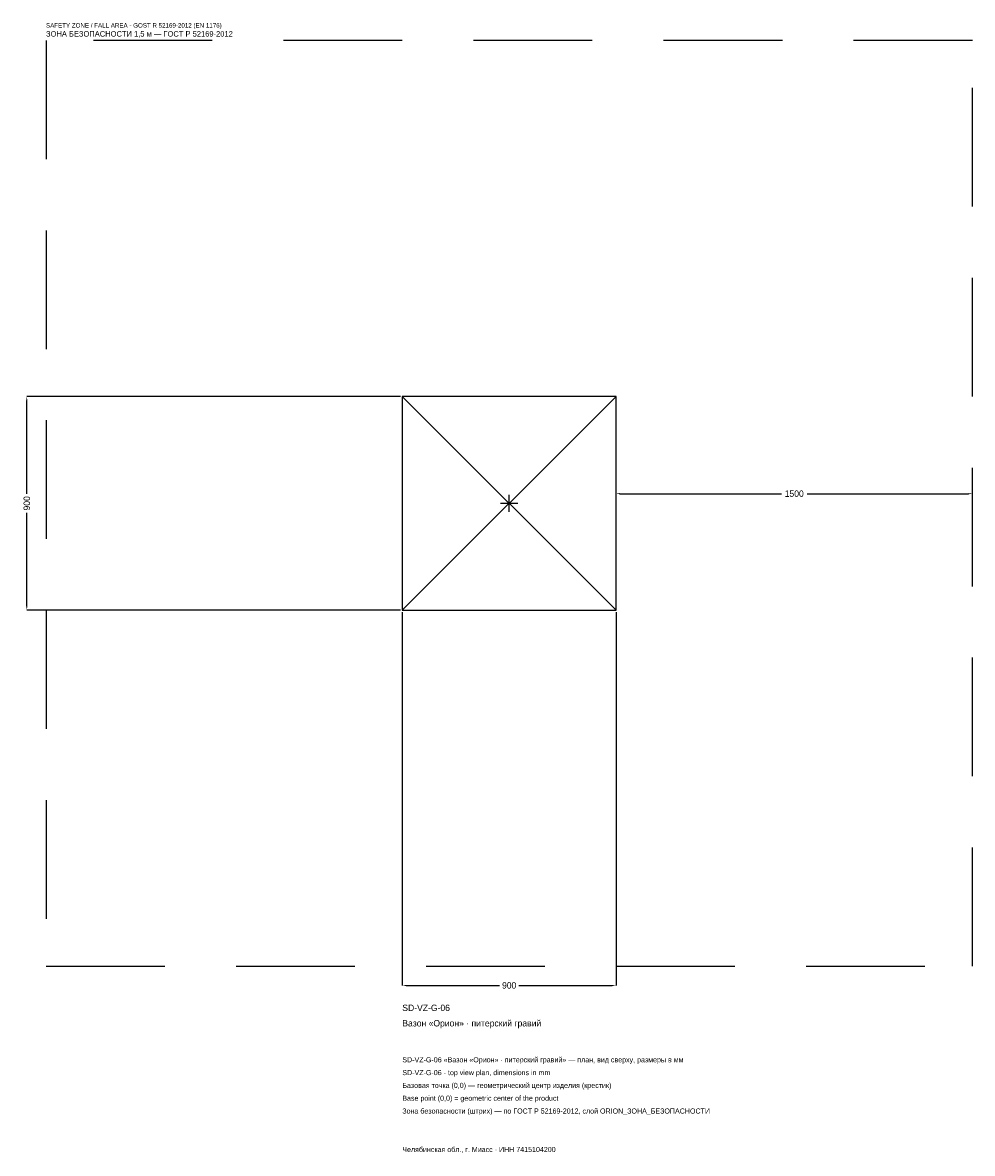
# Model space of a CAD drawing. Header units: metres. Extents: x -2048 to 1950, y -2739 to 2025.
import ezdxf

# ---------------------------------------------------------------- set-up
doc = ezdxf.new("R2010")
doc.units = ezdxf.units.M
doc.linetypes.add('DASHED', pattern=[800, 500, -300])
for name, color, linetype in [('ЗСК_ДАННЫЕ', 3, 'Continuous'), ('ЗСК_ЗОНА_БЕЗОПАСНОСТИ', 1, 'Continuous'), ('ЗСК_КОНТУР', 7, 'Continuous'), ('ЗСК_РАЗМЕРЫ', 8, 'Continuous')]:
    doc.layers.add(name, color=color, linetype=linetype)
doc.dimstyles.new('ORION', dxfattribs={"dimtxt": 27, "dimasz": 16.2, "dimexe": 1.25, "dimexo": 8.1, "dimtad": 1, "dimdec": 0, "dimcen": 2.5, "dimazin": 3, "dimtfac": 1, "dimtmove": 0, "dimatfit": 3})

# ---------------------------------------------------------------- blocks, each defined once
blk = doc.blocks.new('_CLOSEDFILLED')
at = {"color": 0, "linetype": 'BYBLOCK'}
blk.add_solid([(-1, 0.16), (0, 0), (-1, -0.16)], dxfattribs=at)
blk = doc.blocks.new('*D1')
for p, q in [((-450, -458.1), (-450, -2031)), ((450, -458.1), (450, -2031)), ((-433.8, -2031), (-40.5, -2031)), ((40.5, -2031), (433.8, -2031))]:
    blk.add_line(p, q)
at = {"layer": 'Defpoints'}
for p in [(-450, -450), (450, -450), (-450, -2031)]:
    blk.add_point(p, dxfattribs=at)
at = {"layer": 'ЗСК_РАЗМЕРЫ', "xscale": 16.2, "yscale": 16.2, "rotation": 180}
blk.add_blockref('_CLOSEDFILLED', (-450, -2031), dxfattribs=at)
at = {"layer": 'ЗСК_РАЗМЕРЫ', "xscale": 16.2, "yscale": 16.2}
blk.add_blockref('_CLOSEDFILLED', (450, -2031), dxfattribs=at)
at = {"layer": 'ЗСК_РАЗМЕРЫ', "insert": (0, -2031), "char_height": 27, "attachment_point": 5}
blk.add_mtext('900', dxfattribs=at)
blk = doc.blocks.new('*D2')
for p, q in [((-458.1, 450), (-2031, 450)), ((-2031, 40.5), (-2031, 433.8)), ((-2031, -433.8), (-2031, -40.5)), ((-458.1, -450), (-2031, -450))]:
    blk.add_line(p, q)
at = {"layer": 'Defpoints'}
for p in [(-450, 450), (-2031, -450), (-450, -450)]:
    blk.add_point(p, dxfattribs=at)
at = {"layer": 'ЗСК_РАЗМЕРЫ', "xscale": 16.2, "yscale": 16.2}
for p, rotation in [((-2031, 450), 90), ((-2031, -450), 270)]:
    blk.add_blockref('_CLOSEDFILLED', p, dxfattribs=dict(at, rotation=rotation))
at = {"layer": 'ЗСК_РАЗМЕРЫ', "insert": (-2031, 0), "char_height": 27, "attachment_point": 5, "rotation": 90}
blk.add_mtext('900', dxfattribs=at)
blk = doc.blocks.new('*D3')
for p, q in [((450, 8.1), (450, 40.5)), ((466.2, 40.5), (1146, 40.5)), ((1254, 40.5), (1933.8, 40.5)), ((1950, 8.1), (1950, 40.5))]:
    blk.add_line(p, q)
at = {"layer": 'Defpoints'}
for p in [(450, 40.5), (450, 0), (1950, 0)]:
    blk.add_point(p, dxfattribs=at)
at = {"layer": 'ЗСК_РАЗМЕРЫ', "xscale": 16.2, "yscale": 16.2, "rotation": 180}
blk.add_blockref('_CLOSEDFILLED', (450, 40.5), dxfattribs=at)
at = {"layer": 'ЗСК_РАЗМЕРЫ', "xscale": 16.2, "yscale": 16.2}
blk.add_blockref('_CLOSEDFILLED', (1950, 40.5), dxfattribs=at)
at = {"layer": 'ЗСК_РАЗМЕРЫ', "insert": (1200, 40.5), "char_height": 27, "attachment_point": 5}
blk.add_mtext('1500', dxfattribs=at)
blk = doc.blocks.new('ОРИОН SD-VZ-G-06 Вазон Орион · питерский гравий')
at = {"layer": 'ЗСК_ЗОНА_БЕЗОПАСНОСТИ', "linetype": 'DASHED'}
blk.add_lwpolyline([(-1950, -1950), (1950, -1950), (1950, 1950), (-1950, 1950)], close=True, dxfattribs=at)
at = {"layer": 'ЗСК_КОНТУР'}
for p, q in [((-450, -450), (450, 450)), ((-450, 450), (450, -450))]:
    blk.add_line(p, q, dxfattribs=at)
blk.add_lwpolyline([(-450, -450), (450, -450), (450, 450), (-450, 450)], close=True, dxfattribs=at)
at = {"layer": 'ЗСК_РАЗМЕРЫ'}
for p, q in [((-36, 0), (36, 0)), ((0, -36), (0, 36))]:
    blk.add_line(p, q, dxfattribs=at)
at = {"layer": 'ЗСК_ДАННЫЕ'}
for tag, p in [('АРТИКУЛ', (-450, -2139)), ('НАИМЕНОВАНИЕ', (-450, -2203.8))]:
    blk.add_attdef(tag, p, '', height=27, dxfattribs=at)
at = {"layer": 'ЗСК_ДАННЫЕ', "flags": 1}
for tag, p in [('ПРОИЗВОДИТЕЛЬ', (-450, -2268.6)), ('ТЕЛЕФОН', (-450, -2333.4)), ('САЙТ', (-450, -2463)), ('АДРЕС', (-450, -2527.8)), ('РЕКВИЗИТЫ', (-450, -2592.6)), ('ГАБАРИТЫ', (-450, -2657.4)), ('ЗОНА_БЕЗОПАСНОСТИ', (-450, -2722.2))]:
    blk.add_attdef(tag, p, '', height=27, dxfattribs=at)
at = {"layer": 'ЗСК_ЗОНА_БЕЗОПАСНОСТИ', "color": 1}
for s, height, p in [('SAFETY ZONE / FALL AREA - GOST R 52169-2012 (EN 1176)', 18.9, (-1950, 2004)), ('ЗОНА БЕЗОПАСНОСТИ 1,5 м — ГОСТ Р 52169-2012', 22.95, (-1950, 1966.2))]:
    blk.add_text(s, height=height, dxfattribs=at).set_placement(p)
at = {"layer": 'ЗСК_РАЗМЕРЫ'}
dim = blk.add_linear_dim(base=(-2031, -450), p1=(-450, -450), p2=(-450, 450), angle=90, dimstyle='ORION', dxfattribs=at)
dim.commit()
dim.dimension.update_dxf_attribs({"geometry": '*D2', "text_midpoint": (-2031, 0)})
for base, p1, p2, picture, middle in [((450, 40.5), (450, 0), (1950, 0), '*D3', (1200, 40.5)), ((-450, -2031), (-450, -450), (450, -450), '*D1', (0, -2031))]:
    dim = blk.add_linear_dim(base=base, p1=p1, p2=p2, dimstyle='ORION', dxfattribs=at)
    dim.commit()
    dim.dimension.update_dxf_attribs({"geometry": picture, "text_midpoint": middle})

msp = doc.modelspace()

# ---------------------------------------------------------------- block references
msp.add_blockref('ОРИОН SD-VZ-G-06 Вазон Орион · питерский гравий', (0, 0)).add_auto_attribs({'АРТИКУЛ': 'SD-VZ-G-06', 'НАИМЕНОВАНИЕ': 'Вазон «Орион» · питерский гравий'})

# ---------------------------------------------------------------- texts
at = {"layer": 'ЗСК_ДАННЫЕ', "color": 3}
for s, p in [('SD-VZ-G-06 «Вазон «Орион» · питерский гравий» — план, вид сверху, размеры в мм', (-450, -2355)), ('SD-VZ-G-06 - top view plan, dimensions in mm', (-450, -2409)), ('Челябинская обл., г. Миасс · ИНН 7415104200', (-450, -2733))]:
    msp.add_text(s, height=21.6, dxfattribs=at).set_placement(p)
at = {"layer": 'ЗСК_ДАННЫЕ', "color": 7}
for s, p in [('Базовая точка (0,0) — геометрический центр изделия (крестик)', (-450, -2463)), ('Base point (0,0) = geometric center of the product', (-450, -2517))]:
    msp.add_text(s, height=21.6, dxfattribs=at).set_placement(p)
at = {"layer": 'ЗСК_ДАННЫЕ', "color": 1}
msp.add_text('Зона безопасности (штрих) — по ГОСТ Р 52169-2012, слой ORION_ЗОНА_БЕЗОПАСНОСТИ', height=21.6, dxfattribs=at).set_placement((-450, -2571))

doc.saveas('drawing.dxf')
